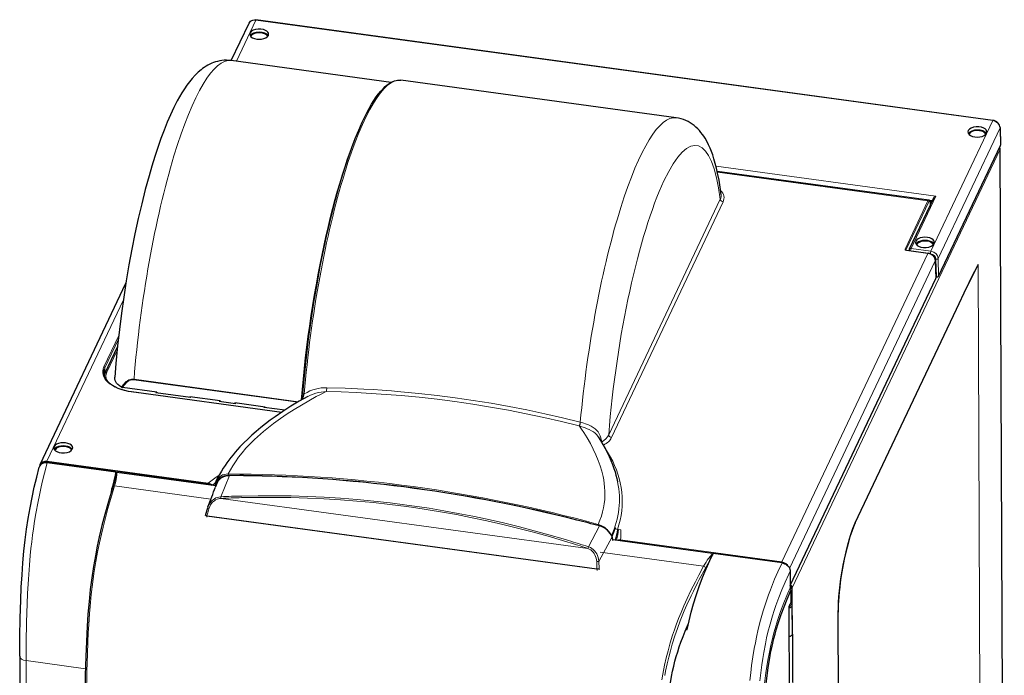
# Model space of a CAD drawing. Extents: x -26 to 514, y -3 to 930.
# Tile 9 of 9: x -6 to 514, y 584 to 930. Entities that reach past the tile are written whole.
import ezdxf

# ---------------------------------------------------------------- set-up
doc = ezdxf.new("R2010")
doc.units = 0

msp = doc.modelspace()

# ---------------------------------------------------------------- linework, layer by layer
at = {"color": 7, "lineweight": 30}
for p, q in [((105.638718, 908.247803), (114.9841, 927.970764)), ((507.63623, 876.739014), (118.654205, 929.696411)), ((189.965088, 896.767456), (105.508163, 908.265686)), ((340.444458, 878.095337), (195.162857, 897.874512)), ((511.470062, 872.902954), (511.695923, 863.570679)), ((479.011047, 794.552917), (511.680237, 863.499756)), ((511.409668, 861.563232), (511.409637, 861.571655)), ((511.41217, 861.568481), (511.409668, 861.563232)), ((513.671143, 330.845764), (511.462463, 861.786133)), ((362.118317, 849.934875), (473.817261, 834.727783)), ((476.28772, 835.653748), (463.530182, 808.729614)), ((475.596252, 834.194458), (474.335266, 834.366089)), ((475.508636, 834.009521), (474.438049, 834.155273)), ((474.649292, 832.195923), (474.633667, 832.841431)), ((462.046021, 808.153809), (473.436523, 806.603088)), ((463.433899, 808.297241), (463.435303, 807.964722)), ((477.270325, 802.76709), (477.496185, 793.434814)), ((4.697571, 695.216187), (49.973877, 790.769775)), ((400.712097, 631.347656), (477.48053, 793.363831)), ((477.4776, 794.202698), (477.793549, 794.159668)), ((434.990753, 664.362183), (488.423706, 777.130005)), ((39.104767, 743.531128), (45.576172, 757.188721)), ((66.385727, 733.253113), (48.237976, 735.723816)), ((52.869354, 733.617493), (132.366943, 722.794434)), ((65.901459, 733.319031), (65.752167, 733.003967)), ((84.154526, 730.498596), (65.752167, 733.003967)), ((66.385727, 733.253113), (66.387131, 732.91748)), ((83.81955, 730.879639), (83.820938, 730.544006)), ((99.800537, 728.703857), (83.81955, 730.879639)), ((84.154526, 730.498596), (84.303818, 730.81366)), ((99.191864, 728.507263), (99.316269, 728.769836)), ((99.191864, 728.507263), (107.908768, 727.320496)), ((99.800537, 728.703857), (99.801697, 728.424194)), ((107.548904, 727.649048), (107.550064, 727.369385)), ((123.529892, 725.473267), (107.548904, 727.649048)), ((108.033173, 727.583069), (107.908768, 727.320496)), ((122.896332, 725.224121), (123.045624, 725.539185)), ((133.799973, 723.739685), (122.896332, 725.224121)), ((123.529892, 725.473267), (123.531296, 725.137695)), ((44.758606, 691.066162), (8.467865, 696.007324)), ((44.760071, 690.70874), (44.758606, 691.066162)), ((44.758972, 690.973694), (44.850677, 690.961182)), ((44.850677, 690.961182), (44.760071, 690.70874)), ((44.855469, 689.809326), (44.850677, 690.961182)), ((97.543839, 683.87915), (45.200684, 691.005981)), ((98.036606, 685.178772), (97.31778, 683.284424)), ((97.597824, 684.317383), (97.704636, 684.302795)), ((98.036606, 685.178772), (98.092834, 685.321716)), ((92.038239, 668.542603), (91.908295, 668.024475)), ((92.04837, 668.573364), (92.038239, 668.542603)), ((308.26355, 661.607788), (308.305603, 661.548584)), ((359.623383, 648.19574), (307.038727, 655.355408)), ((359.672394, 648.146667), (359.675629, 647.36853)), ((396.34198, 643.196289), (360.05127, 648.137451)), ((400.681122, 638.820679), (400.717194, 630.115051)), ((400.962891, 630.211182), (400.960388, 630.205933)), ((400.962891, 630.211182), (400.96286, 630.219604)), ((400.962891, 630.211182), (401.737732, 630.105713)), ((401.737732, 630.105713), (401.735229, 630.100464)), ((401.737732, 630.105713), (401.737701, 630.114136)), ((401.014526, 628.610962), (401.04126, 622.16333)), ((401.04126, 622.16333), (399.913544, 620.220032)), ((399.913544, 620.220032), (400.359131, 512.722656)), ((400.520142, 620.796021), (400.52179, 620.389893)), ((401.832825, 605.66748), (401.770111, 620.801147)), ((427.588562, 218.637085), (425.930206, 617.283325)), ((345.612823, 608.114197), (346.190674, 608.035522)), ((401.832916, 605.66748), (401.937469, 580.444824))]:
    msp.add_line(p, q, dxfattribs=at)
at = {"color": 7, "lineweight": 15}
for p, q in [((108.286713, 907.887268), (118.585007, 929.621399)), ((507.567047, 876.66394), (118.585007, 929.621399)), ((474.897858, 807.717163), (507.567047, 876.66394)), ((478.785187, 803.885437), (511.454376, 872.832275)), ((511.454376, 872.832275), (511.680237, 863.499756)), ((511.409637, 861.571655), (401.737701, 630.114136)), ((513.621826, 330.386353), (511.41217, 861.568481)), ((477.493103, 836.710449), (361.512939, 852.500366)), ((362.251373, 849.325439), (473.324402, 834.203552)), ((304.845886, 710.795532), (363.770355, 835.152954)), ((306.303955, 709.33667), (365.228424, 833.69397)), ((461.256958, 808.735779), (473.324402, 834.203552)), ((461.742859, 808.256836), (473.810303, 833.724609)), ((477.493103, 836.710449), (464.43042, 809.142212)), ((474.632721, 832.16095), (474.617981, 832.770752)), ((396.235168, 643.744263), (473.36731, 806.528076)), ((461.73938, 808.249023), (461.742859, 808.256836)), ((461.742859, 808.256836), (461.743103, 808.246826)), ((461.976807, 808.078796), (473.36731, 806.528076)), ((464.43042, 809.142212), (474.897858, 807.717163)), ((474.30069, 806.39917), (474.652527, 806.351257)), ((400.331055, 640.352661), (477.254639, 802.69635)), ((477.254639, 802.69635), (477.48053, 793.363831)), ((477.568054, 803.477478), (477.793549, 794.159668)), ((478.785187, 803.885437), (479.011047, 794.552917)), ((491.971161, 784.584045), (499.813538, 800.562866)), ((499.813538, 800.562866), (501.698853, 347.358368)), ((499.823761, 800.583679), (501.709076, 347.379211)), ((8.298492, 696.866821), (48.640533, 782.006836)), ((435.146423, 665.073364), (488.579559, 777.841553)), ((46.218597, 763.171021), (38.405518, 746.681885)), ((45.999847, 761.197266), (38.891541, 746.195557)), ((40.004974, 743.943726), (45.386566, 755.301392)), ((38.891541, 746.195557), (38.904572, 743.067261)), ((140.732178, 728.035645), (54.258514, 739.808472)), ((141.143463, 728.276855), (54.270386, 740.104126)), ((52.800171, 733.54248), (132.261826, 722.724243)), ((289.994812, 717.449768), (289.850525, 717.488281)), ((289.354187, 715.453003), (289.187988, 715.49469)), ((301.049286, 706.981018), (301.10611, 707.012573)), ((93.311401, 684.942993), (8.237152, 696.52533)), ((93.372726, 685.284485), (8.298492, 696.866821)), ((100.147949, 678.13269), (104.683472, 689.293213)), ((94.885986, 676.924072), (43.977875, 683.855469)), ((95.960861, 684.240723), (95.964401, 684.238892)), ((97.31778, 683.284424), (98.092361, 685.320557)), ((97.540863, 684.550171), (97.785828, 684.516846)), ((98.092361, 685.320557), (98.036606, 685.178772)), ((100.087372, 677.251282), (293.758301, 650.882019)), ((92.784927, 667.876831), (92.649658, 667.336121)), ((92.784927, 667.876831), (298.603455, 639.853638)), ((92.800522, 668.120605), (298.619049, 640.097412)), ((294.119202, 651.722534), (299.927948, 662.709717)), ((309.522797, 660.876831), (309.732605, 660.857666)), ((309.523529, 660.876709), (309.527069, 660.887878)), ((309.526428, 660.887939), (309.735657, 660.866821)), ((309.732605, 660.857666), (310.092255, 660.824951)), ((309.735657, 660.866821), (310.094086, 660.830322)), ((310.092255, 660.824951), (311.306061, 660.710449)), ((310.094086, 660.830322), (311.306061, 660.710449)), ((299.67392, 643.978027), (306.607483, 656.930176)), ((396.235168, 643.744263), (311.056335, 655.34082)), ((354.963013, 641.513306), (300.383698, 648.94458)), ((359.974579, 647.981262), (359.672913, 648.022339)), ((298.743347, 639.275452), (298.603455, 639.853638)), ((299.814423, 640.284973), (299.67392, 643.978027)), ((299.946106, 639.743896), (299.814423, 640.284973)), ((401.735229, 630.100464), (403.944946, 98.918304)), ((427.513092, 218.310623), (425.854736, 616.956909)), ((28.639313, 587.419128), (-2.684814, 591.684082))]:
    msp.add_line(p, q, dxfattribs=at)
at = {"color": 7, "lineweight": 30}
for points in [[(114.9841, 927.970764), (115.339355, 928.53656), (115.822586, 929.01178), (116.408279, 929.374756), (117.070435, 929.61499), (117.787292, 929.728027), (118.586884, 929.705078), (118.654205, 929.696411)], [(105.505829, 908.266052), (104.298447, 908.390259), (103.08609, 908.435486), (101.887619, 908.402832), (100.693512, 908.29425), (99.533401, 908.11554), (98.386169, 907.867249), (97.28717, 907.561279), (96.207214, 907.194397), (95.287369, 906.828674), (94.257889, 906.359497), (93.253189, 905.838867), (92.306442, 905.289429), (91.38533, 904.698181), (90.511993, 904.084167), (89.663528, 903.436157), (88.067902, 902.074341), (86.467072, 900.511047), (84.962524, 898.8526), (83.533875, 897.100952), (82.164658, 895.254944), (80.852814, 893.328735), (79.577698, 891.305481), (78.332382, 889.183289), (77.111618, 886.96051), (75.322525, 883.44397), (73.571411, 879.698303), (71.853745, 875.725464), (70.167496, 871.529846), (68.511307, 867.115295), (66.884888, 862.486328), (65.290604, 857.653931), (63.72905, 852.623596), (62.203705, 847.409424), (60.229156, 840.185242), (58.328705, 832.678101), (56.509033, 824.917847), (54.776978, 816.936584), (53.139221, 808.767578), (51.602386, 800.445618), (50.172729, 792.006104), (48.856232, 783.485352), (47.658508, 774.920166), (46.584686, 766.34729), (45.639435, 757.803833), (44.743835, 748.376404), (44.165833, 741.155334)], [(143.379425, 732.663208), (144.249756, 742.193359), (145.279526, 751.821045), (146.463516, 761.497314), (147.795715, 771.173462), (149.269409, 780.800354), (150.877106, 790.329346), (152.610733, 799.712219), (154.461517, 808.90155), (155.920929, 815.63855), (157.436859, 822.221313), (159.005081, 828.631348), (160.62114, 834.85022), (162.280533, 840.860596), (163.978561, 846.645203), (165.710587, 852.187988), (167.471725, 857.473145), (169.257263, 862.486084), (171.062271, 867.212646), (172.882034, 871.640015), (174.711853, 875.755981), (175.935104, 878.321472), (177.159515, 880.740662), (178.415863, 883.067932), (179.67099, 885.235474), (180.923904, 887.240784), (182.173782, 889.081665), (183.356689, 890.674866), (184.536163, 892.116577), (185.712509, 893.405457), (186.886307, 894.539795), (187.89502, 895.390808), (188.903809, 896.124756), (189.914032, 896.739685), (190.926636, 897.232605), (191.713196, 897.528198), (192.579407, 897.763306), (193.445068, 897.901123), (194.306931, 897.938904), (195.160431, 897.874817)], [(364.203583, 837.492554), (363.674652, 841.397766), (363.070068, 845.129761), (362.34903, 848.866699), (361.762573, 851.481201), (361.122742, 853.99646), (360.424805, 856.415405), (359.757172, 858.468567), (359.112, 860.249573), (358.391144, 862.038574), (357.608704, 863.775269), (356.754883, 865.462708), (355.677826, 867.3302), (355.016815, 868.3526), (354.309723, 869.355225), (353.551605, 870.336548), (352.737152, 871.294189), (351.861298, 872.224121), (350.919312, 873.121155), (349.906952, 873.978394), (348.91449, 874.722168), (347.863586, 875.415344), (346.745117, 876.055664), (345.572845, 876.627747), (344.348663, 877.124939), (343.079773, 877.539429), (341.771301, 877.865295), (340.444458, 878.095337)], [(511.470062, 872.902954), (511.392975, 873.524353), (511.196594, 874.131958), (510.842377, 874.780701), (510.394165, 875.335999), (509.779846, 875.872803), (509.073486, 876.298584), (508.303864, 876.596924), (507.63623, 876.739014)], [(473.817261, 834.727783), (474.073242, 834.635742), (474.286774, 834.4375), (474.446411, 834.133179), (474.56839, 833.636597), (474.633667, 832.841431)], [(476.28772, 835.653748), (476.463959, 835.941467), (476.687256, 836.19165), (476.944397, 836.40625), (477.219971, 836.580933), (477.493103, 836.710449)], [(462.046234, 808.153809), (461.789154, 808.223145), (461.69931, 808.278931)], [(477.270325, 802.76709), (477.193237, 803.388428), (476.996826, 803.996094), (476.642639, 804.644775), (476.194458, 805.200073), (475.580109, 805.736938), (474.873779, 806.16272), (474.104126, 806.460999), (473.436523, 806.603088)], [(488.423706, 777.130005), (493.969086, 788.74353), (496.169495, 793.269653)], [(38.278351, 743.541992), (38.348694, 742.69751), (38.565308, 741.817322), (38.929138, 740.944275), (39.414642, 740.121948), (40.082092, 739.262451), (40.8992, 738.43219), (41.837952, 737.65686), (42.907532, 736.925842), (44.099457, 736.24646), (45.67746, 735.508484), (47.398804, 734.86438), (49.242981, 734.322632), (51.188019, 733.890259), (52.869354, 733.617493)], [(47.668182, 735.904663), (46.639435, 736.588989), (46.175598, 736.965759), (45.75705, 737.35791), (45.402466, 737.743347), (45.090973, 738.139648), (44.664032, 738.831116), (44.365387, 739.542358), (44.196411, 740.266296), (44.157196, 740.99585), (44.165833, 741.155334)], [(146.022141, 731.026367), (141.500504, 728.485107), (137.123047, 725.854431), (132.892578, 723.143555), (128.814499, 720.357727), (126.204086, 718.474854), (123.667419, 716.561279), (121.207809, 714.617249), (118.828598, 712.6427), (116.533463, 710.637573), (114.325806, 708.601807), (112.209198, 706.535217), (110.186951, 704.437866), (108.943558, 703.079285), (107.729233, 701.694641), (106.568069, 700.31073), (105.438339, 698.901001), (104.361877, 697.492249), (103.319061, 696.05835), (102.329437, 694.626038), (101.375427, 693.1698), (100.373779, 691.548828), (99.427658, 689.916504), (98.536911, 688.273682), (97.703369, 686.625122)], [(143.379425, 732.663208), (143.154144, 730.837769), (142.886581, 729.492554), (142.8237, 729.24707)], [(299.266876, 709.819946), (300.566803, 707.775208), (301.794708, 705.712341), (302.950226, 703.632935), (304.032288, 701.539185), (305.039551, 699.432739), (305.970428, 697.31543), (306.823151, 695.188843), (307.595795, 693.05481), (308.174805, 691.279297), (308.696198, 689.500854), (309.158905, 687.720581), (309.561981, 685.939453)], [(-6.065155, 593.946289), (-5.99585, 604.19812), (-5.82132, 614.078796), (-5.529083, 623.551758), (-5.225403, 630.375305), (-4.84433, 636.947266), (-4.379852, 643.29303), (-3.827087, 649.421021), (-3.182739, 655.335693), (-2.436951, 661.106201), (-1.586823, 666.742126), (-0.627747, 672.277466), (0.446075, 677.753296), (1.632629, 683.173584), (2.91452, 688.489624), (4.270447, 693.660767)], [(8.467865, 696.007324), (7.786499, 696.053162), (7.120514, 696.003418), (6.48819, 695.858643), (5.906891, 695.622498), (5.392273, 695.302002), (4.957245, 694.906921), (4.660431, 694.525757), (4.430664, 694.107788), (4.270447, 693.660767)], [(45.153076, 690.979126), (44.102722, 686.96936), (43.042297, 683.345215)], [(98.092834, 685.321716), (98.48732, 686.121643), (99.023773, 686.891785), (99.702103, 687.594116), (100.298874, 688.058716), (100.964081, 688.459229), (101.689453, 688.787781), (102.690674, 689.094971), (103.708359, 689.265381), (104.707245, 689.31665)], [(43.042297, 683.345215), (40.754608, 675.616272), (38.843292, 668.723572), (37.360291, 662.978638), (35.919403, 656.916199), (34.874115, 652.099365), (33.856964, 646.932373), (32.874939, 641.304077), (31.982819, 635.386353), (31.200989, 629.237732), (30.526947, 622.804321), (29.972351, 616.247864), (29.538055, 609.80957), (29.11792, 601.690491), (28.818787, 593.802246), (28.563873, 584.071411), (28.38736, 572.84314), (28.350983, 569.16095)], [(93.063812, 672.10437), (92.08284, 668.700073), (92.043213, 668.561157)], [(306.611938, 656.965942), (306.134521, 658), (305.640167, 658.80365), (304.968964, 659.661621), (304.151031, 660.483093), (303.218231, 661.21875), (302.190643, 661.847656), (301.091431, 662.35498), (299.945587, 662.73407)], [(434.990753, 664.362183), (434.096069, 662.324219), (433.154907, 659.854736), (432.177399, 656.926025), (431.176636, 653.518372), (430.171204, 649.627197), (429.187531, 645.274475), (428.261475, 640.526428), (427.437927, 635.513794), (427.079895, 632.970337), (426.76535, 630.443726), (426.498688, 627.966675), (426.282898, 625.571533), (426.119232, 623.285889), (426.007263, 621.132629), (425.945221, 619.128174), (425.930206, 617.283325)], [(346.190674, 608.035583), (347.23172, 612.686218), (348.380829, 617.239258), (349.638855, 621.698486), (351.005219, 626.067749), (352.645416, 630.814087), (354.412781, 635.461487), (356.302887, 640.019165), (358.31076, 644.497375), (360.05127, 648.137451)], [(396.34198, 643.196289), (397.023743, 643.05658), (397.690887, 642.825378), (398.325134, 642.508118), (398.909058, 642.113281), (399.42688, 641.652222), (399.865723, 641.138184), (400.221222, 640.574951), (400.477661, 639.987061), (400.631287, 639.389404), (400.681122, 638.820679)], [(386.275848, 538.725952), (386.277252, 545.7276), (386.314392, 549.284668), (386.446472, 555.719421), (386.684296, 562.402344), (386.879944, 566.314026), (387.115112, 570.112366), (387.463104, 574.672607), (387.93158, 579.608459), (388.406342, 583.730591), (388.984222, 587.963806), (389.655029, 592.139648), (390.509216, 596.66217), (391.070099, 599.282959), (392.043884, 603.354492), (392.667664, 605.712585), (393.304718, 607.963989), (394.47049, 611.757324), (395.913055, 616.003418), (397.449829, 620.127197), (399.083527, 624.17041), (401.014526, 628.610962)], [(334.630951, 544.491882), (334.91507, 551.838013), (335.205688, 557.409485), (335.585052, 563.080017), (335.830566, 566.116211), (336.113525, 569.177917), (336.40094, 571.923096), (336.976654, 576.61145), (337.31543, 578.978027), (338.040833, 583.315796), (338.579315, 586.051758), (339.178772, 588.753845), (339.822357, 591.351562), (340.51236, 593.867798), (341.257629, 596.34436), (342.11499, 598.962158), (343.002197, 601.477905), (344.098724, 604.383606), (345.213959, 607.158813), (346.815338, 610.894958)], [(399.978882, 604.460205), (400.373291, 604.519958), (400.75238, 604.620911), (401.05426, 604.740845), (401.326874, 604.893555), (401.583252, 605.106323), (401.760681, 605.358398), (401.832916, 605.66748)], [(399.978882, 604.460205), (400.373291, 604.519958), (400.752319, 604.620911), (401.054169, 604.740845), (401.326813, 604.893555), (401.583191, 605.106323), (401.76062, 605.358398), (401.832855, 605.66748)]]:
    msp.add_lwpolyline(points, dxfattribs=at)
at = {"color": 7, "lineweight": 15}
for points in [[(499.823761, 800.583679), (499.820496, 800.607544), (499.817688, 800.613037), (499.812927, 800.617126), (499.805359, 800.618164), (499.796692, 800.615234), (499.780273, 800.60376), (499.73175, 800.55072), (499.637695, 800.416626), (499.457458, 800.120117), (498.841797, 798.990845), (497.942444, 797.238647), (496.209351, 793.745178), (492.260101, 785.573853), (488.579407, 777.841248)], [(499.813538, 800.562866), (499.813416, 800.564209), (499.812866, 800.565063), (499.811707, 800.564941), (499.810791, 800.564331), (499.808655, 800.562256), (499.791992, 800.538208), (499.690247, 800.355103), (499.115295, 799.229492), (497.285797, 795.540283), (496.169495, 793.269653)], [(54.270386, 740.104126), (53.804352, 740.145874), (53.341705, 740.144165), (52.884155, 740.099609), (52.438385, 740.014404), (51.613922, 739.743652), (50.85675, 739.357849), (50.180847, 738.892456), (49.56842, 738.362183), (49.031769, 737.80304), (48.542603, 737.20752), (48.085663, 736.568054), (47.668182, 735.904663)], [(54.258514, 739.808472), (53.612427, 739.847534), (52.982849, 739.790466), (52.381805, 739.64624), (51.617889, 739.330444), (50.924805, 738.906738), (50.30069, 738.403381), (49.549835, 737.626343), (48.894318, 736.772583), (48.237976, 735.723816)], [(155.768326, 733.63916), (153.114059, 732.320679), (150.505585, 730.965698), (146.526917, 728.783203), (142.648438, 726.525085), (138.865936, 724.199097), (135.179932, 721.809082), (131.595978, 719.356689), (127.936752, 716.701782), (124.420166, 713.977661), (122.701813, 712.572876), (121.028458, 711.150757), (119.441208, 709.745728), (117.902878, 708.324707), (115.572891, 706.041626), (113.384399, 703.722168), (111.348114, 701.369995), (109.473053, 698.990234), (107.765274, 696.588135), (106.398651, 694.453796), (105.162231, 692.309937), (104.051331, 690.160767)], [(144.140594, 732.369873), (145.594147, 733.220093), (147.104111, 733.942139), (148.660446, 734.539612), (150.089066, 734.971069), (151.543243, 735.303711), (153.018997, 735.536316), (154.512634, 735.66626), (156.020432, 735.688843)], [(146.022141, 731.026367), (147.398483, 731.708862), (148.814178, 732.288818), (150.26265, 732.7677), (151.738632, 733.145569), (153.067368, 733.394836), (154.411911, 733.56073), (155.768326, 733.63916)], [(289.188019, 715.49469), (279.909485, 717.778809), (270.601807, 719.91626), (261.266693, 721.904724), (251.905838, 723.742065), (242.521042, 725.426514), (233.114197, 726.956848), (223.687347, 728.332031), (214.242767, 729.551392), (204.782898, 730.614685), (195.310501, 731.521973), (187.408981, 732.15918), (179.502014, 732.688843), (171.591507, 733.111511), (163.679642, 733.427979), (155.768326, 733.63916)], [(289.850525, 717.48822), (280.486023, 719.777466), (271.092346, 721.920044), (261.671204, 723.913574), (252.224365, 725.755981), (242.753571, 727.445496), (233.260803, 728.980835), (223.748138, 730.361084), (214.217804, 731.58551), (204.672363, 732.653931), (195.114563, 733.566345), (190.234131, 733.971924), (185.351517, 734.337158), (180.463715, 734.662231), (175.574509, 734.947266), (165.797333, 735.397217), (156.020447, 735.688843)], [(143.062729, 729.383057), (143.530502, 730.550781), (144.140594, 732.369873)], [(289.994812, 717.449768), (291.757233, 716.954712), (292.676575, 716.658203), (294.14325, 716.100342), (294.878174, 715.768738), (295.605225, 715.396179), (296.712433, 714.719055), (297.24054, 714.335693), (297.74588, 713.921509), (298.224335, 713.476318), (298.67218, 713.000488), (299.197449, 712.345825), (299.661682, 711.64563), (300.062042, 710.903931), (300.319824, 710.323364), (300.541534, 709.724365), (300.879974, 708.480591), (301.013123, 707.751953), (301.10611, 707.012573)], [(289.354187, 715.453003), (290.54071, 713.79541), (291.671967, 712.121033), (293.484985, 709.225708), (295.154022, 706.292847), (296.682404, 703.327271), (298.068024, 700.332947), (299.304047, 697.313538), (300.297516, 694.524597), (301.145935, 691.721558), (301.512207, 690.316162), (301.837891, 688.909058), (302.20639, 687.031494), (302.496613, 685.154053), (302.705353, 683.278625), (302.84314, 681.061768), (302.858154, 678.854736), (302.747253, 676.661499), (302.508575, 674.486023), (302.141693, 672.331909), (301.647858, 670.202576), (300.984436, 667.961731), (300.185974, 665.754944), (299.261292, 663.584229)], [(289.354218, 715.453003), (291.36618, 714.828674), (292.41507, 714.468628), (293.515686, 714.047363), (294.615387, 713.564209), (295.708038, 712.997986), (296.749542, 712.344238), (297.705841, 711.598328), (298.144348, 711.189148), (298.552246, 710.755981), (298.927063, 710.299255), (299.266876, 709.819946)], [(309.526428, 660.887939), (310.279297, 663.308105), (310.898163, 665.741577), (311.381622, 668.185974), (311.728699, 670.638916), (311.938995, 673.097778), (312.012421, 675.563232), (311.949005, 678.029663), (311.749268, 680.494751), (311.414032, 682.956177), (310.944183, 685.411499), (310.37912, 687.717346), (309.696045, 690.013916), (308.89563, 692.299072), (307.978394, 694.570435), (306.944794, 696.825684), (305.794952, 699.062683), (304.269287, 701.707458), (302.577759, 704.319336)], [(-2.684814, 591.684082), (-2.623352, 601.24646), (-2.436462, 612.038635), (-2.137177, 621.677063), (-1.90625, 627.009766), (-1.481171, 634.615662), (-0.932373, 642.127197), (-0.475464, 647.227539), (-0.110046, 650.80249), (0.289642, 654.329956), (0.724884, 657.81543), (1.196625, 661.262512), (1.799011, 665.271973), (2.449402, 669.213135), (3.648254, 675.694092), (4.308685, 678.932495), (5.065125, 682.416016), (5.858612, 685.854858), (7.01593, 690.548096), (8.467865, 696.007324)], [(45.200684, 691.005981), (45.124756, 689.653198), (45.000244, 688.365112), (44.835022, 687.240112), (44.607758, 686.120605), (44.313751, 684.985107), (43.977875, 683.855469)], [(104.683472, 689.293213), (104.072052, 689.274292), (103.468658, 689.216125), (102.683014, 689.074707), (101.92746, 688.858887), (101.211517, 688.569214), (100.486053, 688.171875), (99.830719, 687.696655), (99.255402, 687.152954), (98.767502, 686.553101), (98.388672, 685.946045), (98.092361, 685.320557)], [(43.977875, 683.855469), (42.537415, 679.050171), (40.522888, 671.994263), (39.373962, 667.736633), (37.934235, 662.072266), (37.07782, 658.47644), (36.033813, 653.788696), (35.02182, 648.822693), (34.14389, 644.052307), (33.44043, 639.804688), (33.105194, 637.608093), (32.488495, 633.190796), (31.690491, 626.480347), (31.082794, 620.220276), (30.776703, 616.495728), (30.363892, 610.564758), (30.124115, 606.435242), (29.875, 601.344177), (29.632233, 595.17749), (29.368744, 586.010559), (29.15802, 573.99176), (29.102417, 568.679382)], [(93.305725, 672.810974), (93.799805, 673.887939), (94.418488, 674.878418), (94.779755, 675.345947), (95.170776, 675.785767), (95.573807, 676.18042), (96.002304, 676.545349), (96.744827, 677.066467), (97.543411, 677.494751), (98.310791, 677.795654), (99.108734, 678.005493), (100.147949, 678.13269)], [(93.80368, 671.778198), (94.03331, 672.445068), (94.309113, 673.07959), (94.728561, 673.846741), (95.216461, 674.553467), (95.769699, 675.195312), (96.214325, 675.620667), (96.690155, 676.004639), (97.363297, 676.442871), (98.080734, 676.794739), (98.83403, 677.052246), (99.455475, 677.185547), (100.087372, 677.251282)], [(111.089813, 677.661133), (119.727539, 677.80603), (128.393799, 677.823364), (137.074585, 677.70929), (145.781387, 677.459961), (154.490356, 677.072693), (163.207932, 676.544434), (171.922104, 675.87323), (180.632965, 675.057129), (189.342865, 674.094238), (198.066544, 672.981323)], [(111.170761, 678.528687), (119.819275, 678.663086), (128.496429, 678.670776), (137.188248, 678.547974), (145.906479, 678.290771), (154.627045, 677.896484), (163.354416, 677.362305), (172.079483, 676.686157), (180.80806, 675.865356), (189.528656, 674.899536), (198.265717, 673.78418)], [(93.80368, 671.778198), (93.205612, 669.72168), (92.753662, 668.131836)], [(283.21814, 654.225037), (280.508026, 655.039001), (272.859406, 657.261597), (265.164917, 659.385193), (257.434113, 661.403931), (248.959015, 663.483276), (240.447266, 665.429688), (231.901062, 667.239868), (224.475845, 668.694824), (217.025208, 670.044434), (209.550781, 671.287354), (202.05542, 672.422485), (198.066559, 672.981323)], [(283.554596, 655.057739), (280.839905, 655.869263), (273.183838, 658.084106), (265.482239, 660.200623), (257.744415, 662.213257), (249.256378, 664.28833), (240.732407, 666.231262), (233.092529, 667.851868), (225.424942, 669.362915), (217.730499, 670.762817), (210.011093, 672.050049), (202.269608, 673.223389), (198.265717, 673.78418)], [(92.038239, 668.542603), (92.035416, 668.446289), (92.071213, 668.346069), (92.181564, 668.204102), (92.342499, 668.076599), (92.692413, 667.904175)], [(92.043213, 668.561157), (92.044937, 668.524658), (92.058304, 668.497681), (92.111359, 668.439697), (92.22287, 668.360962), (92.53302, 668.211792), (92.753662, 668.131836)], [(299.927948, 662.709717), (300.848541, 662.416138), (301.91391, 661.956787), (302.921204, 661.382568), (303.850861, 660.702759), (304.68396, 659.932007), (305.404419, 659.088867), (305.897827, 658.366577), (306.305115, 657.625488), (306.607483, 656.930176)], [(309.523529, 660.876709), (309.238861, 660.927856), (308.889191, 661.060852), (308.578613, 661.261963), (308.305603, 661.548584)], [(309.526428, 660.887939), (309.383667, 660.907715), (308.980072, 661.029907), (308.618774, 661.239868), (308.305603, 661.548584)], [(435.146423, 665.073364), (434.450073, 663.518677), (433.582458, 661.339294), (432.69101, 658.811768), (431.781616, 655.916626), (430.879578, 652.701782), (429.982178, 649.119263), (429.108093, 645.188171), (428.493896, 642.098999), (427.917328, 638.877686), (427.283386, 634.832886), (426.660431, 630.008179), (426.211121, 625.397888), (426.002655, 622.337036), (425.885498, 619.513489), (425.854736, 616.956909)], [(298.525238, 643.904358), (298.423767, 644.884705), (298.224762, 645.816284), (297.951752, 646.653381), (297.598083, 647.446716), (297.130707, 648.242554), (296.575714, 648.969604), (295.98703, 649.571045), (295.332397, 650.091675), (294.619476, 650.520752), (293.758301, 650.882019)], [(299.67392, 643.978027), (299.651886, 644.244507), (299.50943, 645.218262), (299.273682, 646.162476), (298.947083, 647.070129), (298.531677, 647.933899), (297.999847, 648.787842), (297.374603, 649.572144), (296.715057, 650.22583), (295.984711, 650.796753), (295.191315, 651.273315), (294.345062, 651.644775), (294.119202, 651.722534)], [(359.623383, 648.19574), (358.520172, 646.868774), (357.522705, 645.584534), (356.848572, 644.643066), (356.223389, 643.692627), (355.572235, 642.605774), (354.963013, 641.513306)], [(359.672394, 648.146667), (358.809326, 646.233643), (357.974182, 644.459412), (357.135254, 642.780701), (355.932831, 640.543457)], [(298.525238, 643.904358), (299.339417, 643.949341), (299.67392, 643.978027)], [(298.667053, 640.095703), (298.529602, 643.815063), (298.525238, 643.904358)], [(299.814423, 640.284973), (299.575897, 640.209473), (299.113647, 640.13269), (298.667053, 640.095703)], [(299.814423, 640.284973), (299.665649, 640.152405), (299.481384, 640.051208), (299.268829, 639.969299), (298.698242, 639.855469)], [(354.963013, 641.513306), (352.445404, 636.849487), (350.60672, 633.323364), (348.258698, 628.634277), (346.282928, 624.483765), (344.491699, 620.512817), (343.011261, 617.041382), (341.744781, 613.901489), (340.50705, 610.64563), (339.522583, 607.894043), (338.555634, 605.02063), (337.316589, 601.031433), (336.150726, 596.871338), (335.220886, 593.181213), (334.356506, 589.361084), (333.392273, 584.505432), (332.880066, 581.589417)], [(355.932831, 640.543396), (355.888733, 640.463196), (352.682434, 634.492004), (351.718842, 632.636108), (349.542419, 628.313965), (348.342957, 625.840942), (346.134399, 621.075012), (344.760345, 617.938232), (343.680878, 615.358887), (342.620087, 612.705933), (341.101929, 608.658875), (339.734619, 604.692566), (338.387543, 600.38855), (337.406586, 596.927673), (336.528961, 593.526306), (335.715149, 590.041504), (334.885437, 586.061707), (334.478699, 583.911133)], [(379.337677, 581.168335), (379.789856, 585.175598), (380.298553, 589.130493), (380.962891, 593.651489), (381.699524, 598.038696), (382.268677, 601.085327), (382.88092, 604.097473), (383.800842, 608.208374), (385.032349, 613.104614), (386.388336, 617.88855), (387.714172, 622.099548), (389.167542, 626.306274), (390.202515, 629.091858), (391.304138, 631.897339), (392.451385, 634.6698), (394.177002, 638.599243), (396.34198, 643.196289)], [(384.627716, 580.993103), (385.119019, 585.304565), (385.675995, 589.506775), (386.169525, 592.7854), (386.704102, 595.977478), (387.578064, 600.584778), (388.224243, 603.616455), (388.920502, 606.605469), (390.050293, 610.975952), (391.294922, 615.265137), (392.18573, 618.073975), (393.124969, 620.845764), (394.641205, 624.987549), (396.275421, 629.086548), (398.024292, 633.146484), (399.928528, 637.265015), (400.681122, 638.820679)], [(400.717194, 630.115051), (398.939148, 626.055847), (397.374695, 622.24292), (395.58606, 617.51532), (393.972534, 612.800659), (392.677063, 608.586121), (392.047485, 606.355957), (391.432098, 604.031921), (390.408112, 599.761963), (389.636627, 596.112), (388.85022, 591.856995), (388.321777, 588.583069), (387.84903, 585.273438), (387.482056, 582.37738), (387.16156, 579.539978), (386.625061, 573.871216), (386.190948, 567.897461), (385.869873, 561.883484), (385.766479, 559.376831), (385.610413, 554.487244), (385.483093, 547.909119), (385.453003, 544.790222), (385.452545, 537.897156)]]:
    msp.add_lwpolyline(points, dxfattribs=at)
at = {"color": 7, "lineweight": 30}
for centre, radius, start, end in [((511.540039, 863.568115), 0.155916, 334.010693, 0.963584), ((464.433899, 808.301453), 1, 154.651356, 180.241715), ((477.340332, 793.43219), 0.155916, 334.010693, 0.963584), ((45.172699, 740.626038), 6.72712, 154.417012, 169.582478), ((7.226898, 694.025513), 2.795762, 154.791689, 178.245002), ((313.250031, 617.676758), 278.340582, 164.712238, 167.241881), ((45.190857, 690.966248), 0.040355, 76.12519, 161.169884), ((102.978745, 684.058899), 5.866551, 154.059384, 171.916804), ((104.489395, -9.727325), 699.044006, 89.011374, 89.982142), ((-2937.517822, 1840.087524), 3247.83352, 338.936552, 339.134342), ((97.665268, 684.812744), 0.499999, 171.829391, 262.222646), ((102.65274, 669.216431), 10.014353, 158.965112, 163.239336), ((95.869537, -88.445251), 778.406967, 74.801056, 75.704656), ((309.366852, 662.355713), 1.332846, 199.220462, 214.134453), ((299.60318, 654.244995), 7.517852, 6.53497, 21.216743), ((359.618591, 648.14093), 0.054631, 6.094614, 85.016772), ((404.873901, 630.158325), 4.157439, 180.595751, 201.84738), ((4093.616943, 585.666382), 4099.690526, 179.884288, 180.129468)]:
    msp.add_arc(centre, radius, start, end, dxfattribs=at)
at = {"color": 7, "lineweight": 15}
for centre, radius, start, end in [((303.06015, 707.266113), 1.970432, 187.393128, 192.6983), ((302.9198, 706.768127), 1.582757, 228.328419, 241.015373), ((302.298523, 705.091675), 0.326071, 116.50296, 143.168401), ((160.762482, 598.079407), 110.209532, 123.966991, 127.695905), ((104.46608, -8.814941), 698.108182, 89.010069, 89.982162), ((104.716217, 689.2854), 0.033055, 106.005636, 166.557373), ((92.517212, 679.254517), 5.74405, 58.556639, 82.052183), ((92.463562, 679.306458), 6.047468, 54.674872, 81.352423), ((94.513626, 685.046509), 1.656173, 325.403347, 330.892582), ((94.378113, 685.108276), 1.809305, 326.331508, 331.275469), ((274.796783, 524.996582), 239.460245, 137.806648, 138.316604), ((96.904526, 685.689331), 1.728463, 237.061171, 253.285056), ((138.572586, 645.662842), 57.476216, 135.823325, 137.843231), ((96.925125, 685.4021), 1.44064, 270.763674, 300.205485), ((121.111435, 260.832184), 416.949448, 91.377276, 92.890286), ((120.649124, 261.151031), 417.485256, 91.300928, 92.814717), ((94.737991, 667.474243), 2.090355, 161.665537, 168.131281), ((92.949387, 668.605652), 0.747098, 249.881361, 257.282636), ((92.832611, 668.358398), 0.239922, 250.789831, 262.314484), ((96.150375, -87.373474), 777.270889, 74.801104, 75.706069), ((299.968781, 662.701172), 0.040955, 125.15528, 168.160446), ((259.298309, 678.631531), 51.592799, 335.849348, 341.096692), ((254.721817, 679.212891), 56.362033, 336.892268, 341.798524), ((253.0849, 679.822266), 58.16589, 336.914253, 341.689462), ((254.052673, 679.417725), 57.120142, 336.903623, 341.769738), ((247.681229, 672.433472), 62.913067, 344.101044, 349.414937), ((250.769623, 670.845947), 59.803183, 344.793243, 350.38544), ((256.425781, 668.417786), 54.201139, 345.888932, 351.947161), ((266.089081, 660.125488), 45.220927, 353.926346, 0.741165), ((160.852051, 247.998505), 425.150765, 71.732218, 73.22527), ((299.580627, 654.20813), 7.535368, 6.566833, 21.175258), ((306.570679, 656.953369), 0.043287, 327.821917, 16.947371), ((310.228394, 650.75354), 4.61852, 105.532549, 108.851475), ((309.416534, 655.061523), 0.448074, 161.53993, 176.033168), ((160.033432, 247.559357), 424.913495, 71.656642, 73.147699), ((298.637207, 640.587402), 0.734485, 267.365901, 274.766247), ((298.651489, 640.33313), 0.237925, 262.160334, 273.749963), ((300.667816, 640.231873), 2.005312, 183.894118, 190.820517), ((4103.820801, 583.352112), 4106.514145, 179.883755, 180.129331)]:
    msp.add_arc(centre, radius, start, end, dxfattribs=at)
for centre, major_axis, ratio, start_param, end_param in [((118.598999, 926.258362), (3.614746, -1.712769), 0.81385, 1.9424631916, 3.1417075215), ((118.586761, 929.200989), (0.067444, 0.495422), 0.211028, 0.00001275, 0.5870098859), ((86.918564, 771.730591), (18.588379, 136.535278), 0.211028, 0.0000389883, 1.8331797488), ((176.573257, 761.339417), (-18.588409, -136.535263), 0.211028, 3.141634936, 4.9548229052), ((175.056168, 759.731201), (-18.588379, -136.535263), 0.211028, 3.669085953, 4.9676453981), ((321.854858, 741.560242), (18.588409, 136.535278), 0.211028, 6.2831438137, 8.0598626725), ((507.568787, 876.243591), (0.067444, 0.495422), 0.211028, 0.00001275, 0.5870098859), ((507.581055, 873.300903), (3.614746, -1.712769), 0.81385, 0.3891201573, 1.9424631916), ((334.445923, 739.846069), (16.834717, 123.654083), 0.211028, 5.6206360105, 8.1197543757), ((510.970215, 872.890808), (0.499847, 0.012085), 0.537635, 6.0186659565, 6.2832727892), ((351.015167, 836.853394), (13.216675, 0.238739), 0.537972, 6.0082622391, 6.3395816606), ((350.863495, 835.525818), (14.866638, 0.467072), 0.557809, 6.0045487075, 6.7668872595), ((365.223175, 834.955139), (1.35553, -0.642303), 0.81385, 3.5132595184, 5.0840558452), ((473.326141, 833.783203), (0.451843, -0.214111), 0.81385, 0.3891201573, 1.9424631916), ((473.38736, 831.254028), (-0.427795, -3.47403), 0.219094, 3.138803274, 3.7258005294), ((473.871521, 831.195435), (-0.360321, -2.978607), 0.220432, 2.1545148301, 3.7253111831), ((474.133789, 832.829346), (-0.499847, -0.012085), 0.537635, 2.8770733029, 3.1416801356), ((462.225647, 808.603882), (1.000122, 0.004089), 0.541329, 2.8879519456, 4.4587480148), ((461.258698, 808.31543), (0.451843, -0.214111), 0.81385, 0.3891201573, 1.9424631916), ((461.978577, 807.658447), (0.067444, 0.495422), 0.211028, 0.00001275, 0.5870098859), ((464.433899, 808.301453), (-1, -0.00415), 0.541401, 0.0001086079, 0.7540760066), ((464.433899, 808.301453), (-0.903687, 0.428192), 0.81385, 5.0840558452, 6.2832804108), ((464.433899, 808.301453), (-0.134888, -0.990845), 0.211028, 3.7286025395, 5.1998489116), ((473.381287, 803.165039), (3.614746, -1.712769), 0.81385, 0.3891201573, 1.9424631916), ((473.36908, 806.107666), (0.067444, 0.495422), 0.211028, 0.00001275, 0.5870098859), ((474.901367, 806.876343), (-0.134888, -0.990845), 0.211028, 3.7286025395, 5.2993988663), ((474.663025, 803.828979), (2.71106, -1.284576), 0.81385, 0.3891202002, 1.9424631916), ((474.911835, 804.354126), (3.614746, -1.712769), 0.81385, 0.3891201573, 1.9424631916), ((476.770477, 802.754883), (0.499847, 0.012085), 0.537635, 6.0186659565, 6.2832727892), ((477.816833, 804.002563), (-0.999695, -0.0242), 0.537635, 1.3062769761, 2.8770733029), ((497.499268, 800.900146), (-2.399994, -0.009979), 0.541401, 2.8713033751, 2.887884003), ((57.776428, 744.044617), (-19.999817, -0.083191), 0.541401, 6.0294766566, 7.6002729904), ((57.778168, 743.624268), (-19.499817, -0.081116), 0.541401, 6.0294766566, 6.2832939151), ((38.407288, 746.261475), (0.451843, -0.214111), 0.81385, 0.3716668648, 1.9424631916), ((40.008484, 743.103027), (0.903687, -0.428192), 0.81385, 1.9424631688, 3.1416877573), ((56.954529, 741.636169), (17.499847, 0.072815), 0.541401, 2.8878840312, 3.3623068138), ((54.507324, 740.333618), (-0.134888, -0.990845), 0.211028, 4.9747724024, 5.2993988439), ((52.80191, 733.12207), (0.067444, 0.495422), 0.211028, 0.00001275, 0.5870098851), ((155.555893, 735.339172), (-0.040314, -1.999603), 0.232477, 0.5591859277, 1.7512551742), ((144.375961, 732.580078), (0.996552, -0.083069), 0.23466, 3.1416915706, 4.4935566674), ((289.385986, 717.138916), (-0.49295, -1.938293), 0.186899, 0.6074149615, 1.799330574), ((289.552704, 717.097046), (-0.479523, -1.94165), 0.176814, 0.6061489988, 1.7969191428), ((291.823822, 712.814697), (13.487793, 0.140564), 0.599198, 5.4651319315, 6.0133207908), ((292.060303, 711.397583), (14.751099, 0.171234), 0.566332, 5.4592922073, 6.0134731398), ((306.298706, 710.597778), (1.35553, -0.642303), 0.81385, 3.5132595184, 5.0840558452), ((8.312469, 693.503784), (3.614746, -1.712769), 0.81385, 1.9424631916, 3.1417075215), ((8.250275, 693.372437), (3.388824, -1.605743), 0.81385, 1.9424631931, 3.2676889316), ((8.299377, 696.656616), (0.033722, 0.247711), 0.211028, 0.5870098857, 2.1578062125), ((105.232437, 682.664429), (7.229889, -3.425262), 0.813836, 2.0980403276, 3.3881181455), ((105.356491, 682.927124), (7.678925, -3.644379), 0.813733, 2.09857104, 3.1329897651), ((104.128128, 689.735291), (0.000031, -0.5), 0.292398, 3.6944191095, 5.2652154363), ((203.778275, 136.610779), (-587.066101, 278.170532), 0.81385, 4.9799462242, 5.2396894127), ((203.902679, 136.873322), (-587.517944, 278.384644), 0.81385, 4.9284222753, 5.2396894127), ((214.753738, 244.22287), (548.204529, -192.737183), 0.731795, 1.8447213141, 1.9970288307), ((43.998871, 683.053711), (0.956604, -0.291382), 0.786522, 1.8272929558, 3.1414832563), ((93.373596, 685.07428), (-0.033722, -0.247711), 0.211029, 3.7285992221, 5.2993926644), ((97.665268, 684.812744), (0.494934, -0.071045), 0.563499, 3.1415074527, 4.5398484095), ((97.665268, 684.812744), (-0.067444, -0.495422), 0.211028, 5.2993988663, 6.2811465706), ((198.063309, 246.637726), (551.882202, -168.382614), 0.741871, 1.6336751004, 1.7860075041), ((-33.004944, 685.560913), (343.518677, -10.198181), 0.357887, 6.1373478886, 6.3690162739), ((100.304993, 677.28894), (0.049133, -0.998779), 0.219289, 3.6956069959, 4.7393090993), ((94.021301, 671.815918), (0.957489, -0.288483), 0.100819, 3.1415926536, 4.5135743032), ((92.909332, 668.139404), (0.067444, 0.495422), 0.211021, 1.6375176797, 2.1578085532), ((299.187927, 663.179138), (-0.131317, -0.482452), 0.124557, 3.7505619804, 5.1935738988), ((298.014465, 656.697571), (7.684418, -3.633789), 0.813921, 1.0023848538, 1.7861983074), ((432.821899, 665.389893), (2.168854, -1.027679), 0.81385, 0.0000000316, 0.3716668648), ((310.819366, 652.145752), (4.208862, -0.798218), 0.745754, 1.6555223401, 2.1557712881), ((311.058075, 654.92041), (-0.067444, -0.495422), 0.211028, 3.7286025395, 4.9374122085), ((293.975922, 650.919678), (-0.313507, -0.949585), 0.195909, 3.7728563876, 4.8165551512), ((298.727844, 640.116211), (0.067444, 0.495422), 0.211021, 1.6375176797, 2.1578085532), ((354.983978, 640.711548), (0.876282, -0.481812), 0.757155, 0.4215342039, 1.9874193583), ((396.236938, 643.323853), (-0.067444, -0.495422), 0.211028, 3.7286025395, 4.9394050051), ((396.249146, 640.381226), (-3.614746, 1.712769), 0.81385, 3.9165815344, 5.0840558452), ((423.530212, 617.273315), (2.399994, 0.009979), 0.541401, 6.0294766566, 6.2831889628), ((-1.565186, 593.9375), (4.5, -0.009033), 0.517391, 3.141674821, 4.4619734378)]:
    msp.add_ellipse(centre, major_axis=major_axis, ratio=ratio, start_param=start_param, end_param=end_param, dxfattribs=at)
at = {"color": 7, "lineweight": 30}
for centre, major_axis, ratio, start_param, end_param in [((120.346939, 922.226501), (-4.999969, -0.020813), 0.541401, 3.9586803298, 6.2830693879), ((120.346939, 922.226501), (-4.999969, -0.020813), 0.541401, 6.2830693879, 9.4246620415), ((120.353928, 920.544983), (-4.999969, -0.020813), 0.541401, 3.4574057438, 5.9673739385), ((120.353928, 920.544983), (-4.482513, -0.018646), 0.541401, 4.4586803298, 6.112131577), ((120.354019, 920.545044), (4.482422, 0.018585), 0.541401, 0.1710583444, 1.3171095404), ((120.346939, 922.226501), (-4.999969, -0.020813), 0.541401, 3.1414767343, 3.9586803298), ((86.918564, 771.730591), (18.588379, 136.535278), 0.211028, 6.2831432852, 6.2832242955), ((176.573257, 761.339417), (-18.588409, -136.535263), 0.211028, 3.1415511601, 3.141634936), ((499.435486, 870.616028), (-4.999969, -0.020813), 0.541401, 3.9586803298, 6.2830693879), ((499.435486, 870.616028), (-4.999969, -0.020813), 0.541401, 6.2830693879, 9.4246620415), ((499.442505, 868.934509), (-4.999969, -0.020813), 0.541401, 3.4574057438, 5.9673739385), ((499.442505, 868.934509), (-4.482513, -0.018646), 0.541401, 4.4586803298, 6.112131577), ((499.442566, 868.93457), (4.482422, 0.018585), 0.541401, 0.1710583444, 1.3171095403), ((499.435486, 870.616028), (-4.999969, -0.020813), 0.541401, 3.1414767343, 3.9586803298), ((509.859985, 861.782654), (-1.445892, 0.68512), 0.81385, 3.5132595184, 4.1075428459), ((509.862488, 861.77948), (1.599976, 0.006653), 0.541401, 0.0000002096, 0.561375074), ((509.862488, 861.77948), (1.599976, 0.006653), 0.541401, 6.0294766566, 6.2831853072), ((471.8172, 812.328918), (-4.999969, -0.020813), 0.541401, 3.1414767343, 6.2830693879), ((471.8172, 812.328918), (-4.999969, -0.020813), 0.541401, 6.2830693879, 7.1002729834), ((471.824219, 810.6474), (-4.999969, -0.020813), 0.541401, 3.9586803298, 5.9673739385), ((471.824219, 810.6474), (4.482513, 0.018646), 0.5414, 1.3170877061, 2.9705403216), ((471.8172, 812.328918), (-4.999969, -0.020813), 0.541401, 0.8170876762, 3.1414767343), ((471.824219, 810.6474), (-4.482513, -0.018646), 0.541401, 3.312646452, 4.4586803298), ((471.824219, 810.6474), (-4.999969, -0.020813), 0.541401, 3.4574057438, 3.9586803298), ((478.042358, 794.684814), (1.000122, 0.004089), 0.541329, 4.458748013, 6.0295443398), ((48.500702, 736.253784), (1.104279, -0.020935), 0.497452, 3.8678855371, 4.4816104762), ((16.915222, 703.938721), (-4.999969, -0.020813), 0.541401, 3.1414767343, 6.2830693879), ((16.915222, 703.938721), (-4.999969, -0.020813), 0.541401, 6.2830693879, 7.1002729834), ((16.922211, 702.257202), (-4.999969, -0.020813), 0.541401, 3.9586803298, 5.9673739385), ((16.922211, 702.257202), (-4.482513, -0.018646), 0.541401, 4.4586803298, 6.112131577), ((16.915222, 703.938721), (-4.999969, -0.020813), 0.541401, 0.8170876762, 3.1414767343), ((16.922302, 702.257202), (4.482422, 0.018585), 0.541401, 0.1710583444, 1.3171095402), ((16.922211, 702.257202), (-4.999969, -0.020813), 0.541401, 3.4574057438, 3.9586803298), ((215.612915, 237.42749), (551.280396, -198.774475), 0.736146, 1.8536493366, 2.0048110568), ((197.391479, 241.196396), (554.905884, -170.995834), 0.746544, 1.6369713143, 1.7883526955), ((400.188019, 630.325073), (-0.722961, 0.34256), 0.81385, 3.5132595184, 4.3329467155), ((400.185577, 630.311401), (-0.799988, -0.003326), 0.541401, 2.2996674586, 2.887884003), ((400.185577, 630.311401), (-1.599976, -0.006653), 0.541401, 1.9408439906, 2.887884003), ((400.188019, 630.325073), (-1.445892, 0.68512), 0.81385, 3.5132595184, 4.6900484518), ((399.520142, 620.791748), (1.25, 0.005188), 0.541403, 5.0305634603, 6.2831853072), ((399.520142, 620.791748), (2.249969, 0.009338), 0.541403, 4.8870723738, 6.2831853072), ((399.520142, 620.791748), (1, 0.00415), 0.541403, 5.1707893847, 6.2832939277), ((399.520142, 620.791748), (1, 0.00415), 0.541403, 0.0001086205, 0.4980830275), ((399.520142, 620.791748), (1.25, 0.005188), 0.541403, 0, 0.6760568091), ((399.520142, 620.791748), (2.249969, 0.009338), 0.541403, 0, 0.9505781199)]:
    msp.add_ellipse(centre, major_axis=major_axis, ratio=ratio, start_param=start_param, end_param=end_param, dxfattribs=at)

doc.saveas('drawing.dxf')
